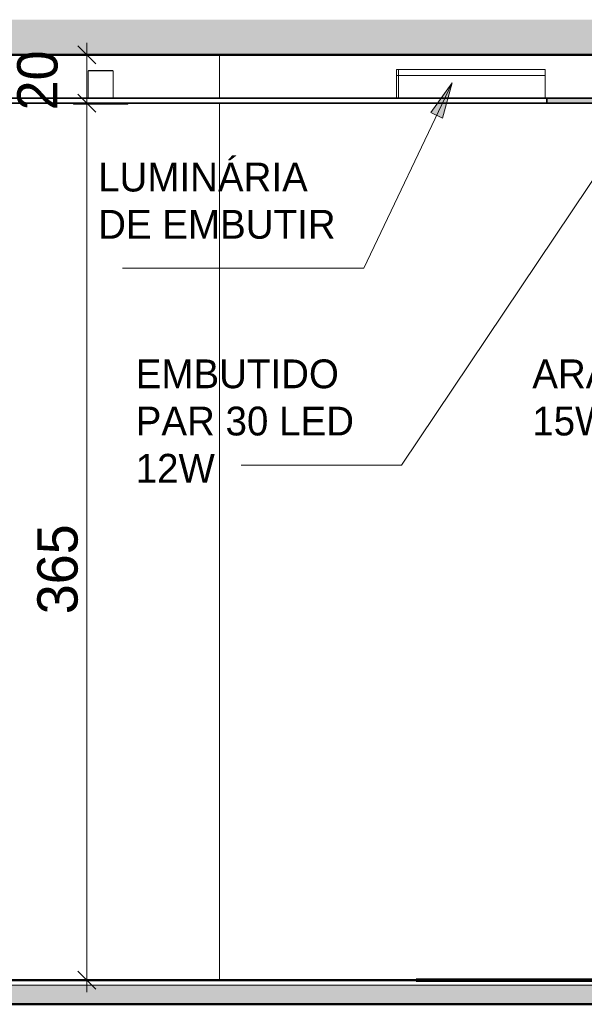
# Model space of a CAD drawing. Header units: metres. Extents: x -31 to 96, y -24 to 31.
# Tile 143 of 155: x 37.06 to 39.41, y -0.1 to 4. Entities that reach past the tile are written whole.
import ezdxf

# ---------------------------------------------------------------- set-up
doc = ezdxf.new("R2010")
doc.units = ezdxf.units.M
doc.linetypes.add('IMPORT-HIDDEN _4_', pattern=[0.005, 0.003333, -0.001667])
doc.layers.get('DEFPOINTS').update_dxf_attribs({"lineweight": 18})
for name, color, linetype, lineweight in [('A-ANNO-DIMS', 211, 'Continuous', 9), ('A-ANNO-DIMS-50', 211, 'Continuous', 9), ('A-CLNG', 13, 'Continuous', 18), ('A-CLNG-PATT', 13, 'Continuous', 18), ('A-FLOR', 192, 'Continuous', 18), ('A-FLOR-MCUT', 51, 'Continuous', 18), ('A-FLOR-PATT', 8, 'Continuous', 50), ('A-WALL', 113, 'Continuous', 18), ('ARQ-ALV-MEDIA', 7, 'Continuous', 18), ('ARQ-PISO-DESN', 7, 'Continuous', 18), ('ARQ-PROJECAO', 7, 'IMPORT-HIDDEN _4_', 18), ('E-LITE-EQPM', 33, 'Continuous', 18), ('ESQUADRIAS', 250, 'Continuous', 35), ('G-ANNO-TEXT', 231, 'Continuous', 9), ('MOBILIARIO', 10, 'Continuous', 25), ('PAREDES', 50, 'Continuous', 70), ('Projeto da acquasoft Caldas NovasMOD_dwg', 8, 'Continuous', 18)]:
    doc.layers.add(name, color=color, linetype=linetype, lineweight=lineweight)
doc.styles.add('Century Gothic_4', font='GOTHIC.TTF', dxfattribs={"height": 0.167663})
doc.styles.add('Century Gothic_5', font='GOTHIC.TTF', dxfattribs={"height": 0.119759})
doc.dimstyles.new('_Cotas_detalhamento_3_5_mm_8', dxfattribs={"dimscale": 0.3048, "dimtxt": 0.175, "dimasz": 0.246063, "dimexe": 0.164042, "dimexo": 0.492126, "dimgap": 0.246063, "dimtad": 1, "dimdec": 0, "dimlfac": 100, "dimzin": 0, "dimdsep": 46, "dimtxsty": 'Century Gothic_4', "dimblk1": 'OBLIQUE', "dimblk2": 'OBLIQUE', "dimsah": 1, "dimcen": 0.09, "dimdle": 0.164042, "dimazin": 0, "dimtfac": 1, "dimtdec": 4, "dimtix": 1, "dimtmove": 2, "dimatfit": 3, "dimfxl": 1, "dimtvp": 1, "dimtolj": 1, "dimtzin": 0, "dimarcsym": 2})
doc.dimstyles.new('_Cotas_detalhamento_3_5_mm_9', dxfattribs={"dimscale": 0.3048, "dimtxt": 0.175, "dimasz": 0.246063, "dimexe": 0.164042, "dimexo": 0.492126, "dimgap": 0.246063, "dimtad": 1, "dimdec": 0, "dimlfac": 100, "dimzin": 0, "dimdsep": 46, "dimtxsty": 'Century Gothic_4', "dimblk1": 'OBLIQUE', "dimblk2": 'OBLIQUE', "dimsah": 1, "dimcen": 0.09, "dimdle": 0.164042, "dimazin": 0, "dimtfac": 1, "dimtdec": 4, "dimtix": 1, "dimtmove": 0, "dimatfit": 3, "dimfxl": 1, "dimtvp": 1, "dimtolj": 1, "dimtzin": 0, "dimarcsym": 2})

# ---------------------------------------------------------------- blocks, each defined once
blk = doc.blocks.new('Projeto da acquasoft Caldas NovasMOD_dwg_CAD-ABI-1411847-LUMINOTECNICO-CORTE 1')
at = {"layer": 'MOBILIARIO'}
for p, q in [((-11.9846, 0), (-12.3212, 0)), ((-12.3212, 0), (-12.3066, 0)), ((-11.9826, 0), (-12.2912, 0)), ((-12.2912, 0), (-12.2854, 0)), ((-12.2642, 0), (-12.2854, 0)), ((-11.8482, 0), (-12.1664, 0)), ((-12.0874, 0), (-12.1086, 0)), ((-11.946, 0), (-11.9846, 0)), ((-11.9672, 0), (-11.9826, 0)), ((-11.946, 0), (-11.9248, 0)), ((-11.7692, 0), (-11.748, 0))]:
    blk.add_line(p, q, dxfattribs=at)
at = {"layer": 'MOBILIARIO', "flags": 128}
for points in [[(-12.0143, 0), (-12.2854, 0), (-12.3066, 0), (-12.0355, 0)], [(-11.6961, 0), (-11.9672, 0), (-11.946, 0), (-11.6749, 0), (-12.0355, 0)]]:
    blk.add_lwpolyline(points, dxfattribs=at)
blk = doc.blocks.new('Projeto da acquasoft Caldas NovasMOD_dwg_CAD-ABI-1411846-LUMINOTECNICO-CORTE 1')
at = {"layer": 'MOBILIARIO'}
for p, q in [((-11.9846, 0), (-12.3212, 0)), ((-12.3212, 0), (-12.3066, 0)), ((-11.9826, 0), (-12.2912, 0)), ((-12.2912, 0), (-12.2854, 0)), ((-12.2642, 0), (-12.2854, 0)), ((-11.8482, 0), (-12.1664, 0)), ((-12.0874, 0), (-12.1086, 0)), ((-11.946, 0), (-11.9846, 0)), ((-11.9672, 0), (-11.9826, 0)), ((-11.946, 0), (-11.9248, 0)), ((-11.7692, 0), (-11.748, 0))]:
    blk.add_line(p, q, dxfattribs=at)
at = {"layer": 'MOBILIARIO', "flags": 128}
for points in [[(-12.0143, 0), (-12.2854, 0), (-12.3066, 0), (-12.0355, 0)], [(-11.6961, 0), (-11.9672, 0), (-11.946, 0), (-11.6749, 0), (-12.0355, 0)]]:
    blk.add_lwpolyline(points, dxfattribs=at)
blk = doc.blocks.new('Projeto da acquasoft Caldas NovasMOD_dwg_CAD-ABI-V52-LUMINOTECNICO-CORTE 1')
at = {"layer": 'MOBILIARIO'}
for p, q in [((-11.3755, 0), (-11.3968, 0)), ((-10.9784, 0), (-11.2966, 0)), ((-11.1988, 0), (-11.22, 0)), ((-11.1602, 0), (-11.1988, 0)), ((-11.1621, 0), (-11.1776, 0)), ((-10.8535, 0), (-11.1621, 0)), ((-10.8236, 0), (-11.1602, 0)), ((-11.0573, 0), (-11.0361, 0)), ((-10.8806, 0), (-10.8594, 0)), ((-10.8594, 0), (-10.8535, 0)), ((-10.8381, 0), (-10.8236, 0))]:
    blk.add_line(p, q, dxfattribs=at)
at = {"layer": 'MOBILIARIO', "flags": 128}
for points in [[(-11.1304, 0), (-10.8594, 0), (-10.8381, 0), (-11.1092, 0), (-11.4699, 0)], [(-11.4486, 0), (-11.1776, 0), (-11.1988, 0), (-11.4699, 0)]]:
    blk.add_lwpolyline(points, dxfattribs=at)
blk = doc.blocks.new('Projeto da acquasoft Caldas NovasMOD_dwg_CAD-ABI-V53-LUMINOTECNICO-CORTE 1')
at = {"layer": 'MOBILIARIO'}
for p, q in [((-11.3755, 0), (-11.3968, 0)), ((-10.9784, 0), (-11.2966, 0)), ((-11.1988, 0), (-11.22, 0)), ((-11.1602, 0), (-11.1988, 0)), ((-11.1621, 0), (-11.1776, 0)), ((-10.8535, 0), (-11.1621, 0)), ((-10.8236, 0), (-11.1602, 0)), ((-11.0573, 0), (-11.0361, 0)), ((-10.8806, 0), (-10.8594, 0)), ((-10.8594, 0), (-10.8535, 0)), ((-10.8381, 0), (-10.8236, 0))]:
    blk.add_line(p, q, dxfattribs=at)
at = {"layer": 'MOBILIARIO', "flags": 128}
for points in [[(-11.1304, 0), (-10.8594, 0), (-10.8381, 0), (-11.1092, 0), (-11.4699, 0)], [(-11.4486, 0), (-11.1776, 0), (-11.1988, 0), (-11.4699, 0)]]:
    blk.add_lwpolyline(points, dxfattribs=at)
blk = doc.blocks.new('Projeto da acquasoft Caldas NovasMOD_dwg-1411832-LUMINOTECNICO-CORTE 1')
at = {"layer": 'ARQ-ALV-MEDIA'}
for p, q in [((1.2787, 0), (-12.5213, 0)), ((-1.1713, 0), (-2.7877, 0)), ((-2.7877, 0), (-1.1713, 0))]:
    blk.add_line(p, q, dxfattribs=at)
at = {"layer": 'ARQ-PISO-DESN'}
for p, q in [((-6.1713, 0), (-1.1713, 0)), ((-13.3582, 0), (2.1963, 0))]:
    blk.add_line(p, q, dxfattribs=at)
at = {"layer": 'ARQ-PROJECAO'}
for p, q in [((-6.1713, 0), (-1.1713, 0)), ((-13.2713, 0), (2.1963, 0))]:
    blk.add_line(p, q, dxfattribs=at)
at = {"layer": 'DEFPOINTS'}
blk.add_line((1.4287, 0), (-12.6713, 0), dxfattribs=at)
at = {"layer": 'ESQUADRIAS'}
for p in [(-3.7877, 0), (-1.1713, 0), (-2.8177, 0)]:
    blk.add_line(p, (-2.7877, 0), dxfattribs=at)
at = {"layer": 'ESQUADRIAS', "flags": 128}
blk.add_lwpolyline([(-1.1713, 0), (-2.7877, 0), (-2.8177, 0)], dxfattribs=at)
at = {"layer": 'MOBILIARIO', "flags": 128}
blk.add_lwpolyline([(-1.9679, 0), (-2.5336, 0), (-1.9679, 0), (-1.4022, 0)], close=True, dxfattribs=at)
blk.add_lwpolyline([(-1.9679, 0), (-2.5336, 0), (-1.9679, 0), (-1.4022, 0)], close=True, dxfattribs=at)
blk.add_lwpolyline([(-1.9679, 0), (-2.5336, 0), (-1.9679, 0), (-1.4022, 0)], close=True, dxfattribs=at)
blk.add_lwpolyline([(-1.9679, 0), (-2.5336, 0), (-1.9679, 0), (-1.4022, 0)], close=True, dxfattribs=at)
blk.add_lwpolyline([(-1.9679, 0), (-2.5336, 0), (-1.9679, 0), (-1.4022, 0)], close=True, dxfattribs=at)
blk.add_lwpolyline([(-1.9679, 0), (-2.5336, 0), (-1.9679, 0), (-1.4022, 0)], close=True, dxfattribs=at)
blk.add_lwpolyline([(-1.9679, 0), (-2.5336, 0), (-1.9679, 0), (-1.4022, 0)], close=True, dxfattribs=at)
at = {"layer": 'PAREDES'}
for p, q in [((-1.1713, 0), (-0.1713, 0)), ((-0.1713, 0), (-1.1713, 0)), ((-0.4713, 0), (-1.1713, 0)), ((-1.1713, 0), (-0.4713, 0)), ((-1.0213, 0), (-0.3213, 0)), ((-0.3213, 0), (-1.0213, 0))]:
    blk.add_line(p, q, dxfattribs=at)
for name in ['Projeto da acquasoft Caldas NovasMOD_dwg_CAD-ABI-1411847-LUMINOTECNICO-CORTE 1', 'Projeto da acquasoft Caldas NovasMOD_dwg_CAD-ABI-1411846-LUMINOTECNICO-CORTE 1', 'Projeto da acquasoft Caldas NovasMOD_dwg_CAD-ABI-1411846-LUMINOTECNICO-CORTE 1', 'Projeto da acquasoft Caldas NovasMOD_dwg_CAD-ABI-1411847-LUMINOTECNICO-CORTE 1', 'Projeto da acquasoft Caldas NovasMOD_dwg_CAD-ABI-1411847-LUMINOTECNICO-CORTE 1', 'Projeto da acquasoft Caldas NovasMOD_dwg_CAD-ABI-1411846-LUMINOTECNICO-CORTE 1', 'Projeto da acquasoft Caldas NovasMOD_dwg_CAD-ABI-1411847-LUMINOTECNICO-CORTE 1', 'Projeto da acquasoft Caldas NovasMOD_dwg_CAD-ABI-1411846-LUMINOTECNICO-CORTE 1', 'Projeto da acquasoft Caldas NovasMOD_dwg_CAD-ABI-1411847-LUMINOTECNICO-CORTE 1', 'Projeto da acquasoft Caldas NovasMOD_dwg_CAD-ABI-1411846-LUMINOTECNICO-CORTE 1', 'Projeto da acquasoft Caldas NovasMOD_dwg_CAD-ABI-1411847-LUMINOTECNICO-CORTE 1', 'Projeto da acquasoft Caldas NovasMOD_dwg_CAD-ABI-1411846-LUMINOTECNICO-CORTE 1', 'Projeto da acquasoft Caldas NovasMOD_dwg_CAD-ABI-1411847-LUMINOTECNICO-CORTE 1', 'Projeto da acquasoft Caldas NovasMOD_dwg_CAD-ABI-1411846-LUMINOTECNICO-CORTE 1', 'Projeto da acquasoft Caldas NovasMOD_dwg_CAD-ABI-V52-LUMINOTECNICO-CORTE 1', 'Projeto da acquasoft Caldas NovasMOD_dwg_CAD-ABI-V53-LUMINOTECNICO-CORTE 1', 'Projeto da acquasoft Caldas NovasMOD_dwg_CAD-ABI-V52-LUMINOTECNICO-CORTE 1', 'Projeto da acquasoft Caldas NovasMOD_dwg_CAD-ABI-V53-LUMINOTECNICO-CORTE 1', 'Projeto da acquasoft Caldas NovasMOD_dwg_CAD-ABI-V53-LUMINOTECNICO-CORTE 1', 'Projeto da acquasoft Caldas NovasMOD_dwg_CAD-ABI-V52-LUMINOTECNICO-CORTE 1', 'Projeto da acquasoft Caldas NovasMOD_dwg_CAD-ABI-V53-LUMINOTECNICO-CORTE 1', 'Projeto da acquasoft Caldas NovasMOD_dwg_CAD-ABI-V52-LUMINOTECNICO-CORTE 1', 'Projeto da acquasoft Caldas NovasMOD_dwg_CAD-ABI-V53-LUMINOTECNICO-CORTE 1', 'Projeto da acquasoft Caldas NovasMOD_dwg_CAD-ABI-V52-LUMINOTECNICO-CORTE 1', 'Projeto da acquasoft Caldas NovasMOD_dwg_CAD-ABI-V53-LUMINOTECNICO-CORTE 1', 'Projeto da acquasoft Caldas NovasMOD_dwg_CAD-ABI-V52-LUMINOTECNICO-CORTE 1', 'Projeto da acquasoft Caldas NovasMOD_dwg_CAD-ABI-V53-LUMINOTECNICO-CORTE 1', 'Projeto da acquasoft Caldas NovasMOD_dwg_CAD-ABI-V52-LUMINOTECNICO-CORTE 1']:
    blk.add_blockref(name, (9.6045, 0))
blk = doc.blocks.new('Luminária comercial - Parabólica quadrada - 0600x0600 mm_2 Lâmpadas_ - 120V-819818-LUMINOTECNICO-CORTE 1')
at = {"layer": 'E-LITE-EQPM'}
for p, q in [((-1.2523, 3.7897), (-1.2443, 3.7897)), ((-1.2523, 3.7643), (-1.2523, 3.7897)), ((-1.2523, 3.7643), (-1.2443, 3.7643)), ((-1.2523, 3.67), (-1.2523, 3.7643)), ((-1.2443, 3.7643), (-1.2523, 3.7643))]:
    blk.add_line(p, q, dxfattribs=at)
blk = doc.blocks.new('Luminária comercial - Parabólica quadrada - 0600x0600 mm_2 Lâmpadas_ - 120V-V68-LUMINOTECNICO-CORTE 1')
at = {"layer": 'E-LITE-EQPM'}
for p, q in [((-1.2443, 3.7897), (-0.6347, 3.7897)), ((-1.2443, 3.7643), (-1.2443, 3.7897)), ((-0.6347, 3.7897), (-0.6347, 3.7643)), ((-1.2443, 3.7643), (-0.6347, 3.7643)), ((-1.2443, 3.67), (-1.2443, 3.7643)), ((-0.6347, 3.7643), (-1.2443, 3.7643)), ((-0.6347, 3.7643), (-0.6347, 3.67))]:
    blk.add_line(p, q, dxfattribs=at)
blk = doc.blocks.new('Iluminação embutida - Simples - 160 x 160 x 136mm-V70-LUMINOTECNICO-CORTE 1')
at = {"layer": 'E-LITE-EQPM'}
for p, q in [((-3.4248, 3.784), (-3.4248, 3.67)), ((-3.4248, 3.784), (-3.336, 3.784)), ((-3.4228, 3.786), (-3.4228, 3.784)), ((-3.4228, 3.786), (-3.3374, 3.786)), ((-3.3374, 3.786), (-3.3228, 3.786)), ((-3.336, 3.784), (-3.3208, 3.784)), ((-3.3228, 3.784), (-3.3228, 3.786)), ((-3.3208, 3.67), (-3.3208, 3.784)), ((-3.4859, 3.645), (-3.4859, 3.65)), ((-3.3728, 3.645), (-3.3728, 3.65)), ((-3.2596, 3.65), (-3.2596, 3.645)), ((-3.3728, 3.645), (-3.4859, 3.645)), ((-3.2596, 3.645), (-3.3728, 3.645))]:
    blk.add_line(p, q, dxfattribs=at)
blk = doc.blocks.new('DIMBLOCK261-LUMINOTECNICO-CORTE 1')
at = {"layer": 'A-ANNO-DIMS-50', "lineweight": 18}
for p, q in [((37.338, 3.65), (37.3005, 3.6875)), ((37.338, 3.65), (37.3755, 3.6125)), ((37.338, 0), (37.3005, 0.0375)), ((37.338, 0), (37.3755, -0.0375))]:
    blk.add_line(p, q, dxfattribs=at)
at = {"layer": 'A-ANNO-DIMS-50'}
for p, q in [((37.338, 3.7), (37.338, -0.05)), ((37.4812, 3.65), (37.288, 3.65)), ((37.338, 3.65), (37.4812, 3.65)), ((37.241, 0), (37.388, 0)), ((37.338, 0), (37.241, 0))]:
    blk.add_line(p, q, dxfattribs=at)
at = {"layer": 'A-ANNO-DIMS-50', "color": 0, "insert": (37.1318, 1.523), "char_height": 0.16766, "width": 0.47, "attachment_point": 1, "rotation": 90, "line_spacing_factor": 0.984117, "style": 'Century Gothic_4'}
blk.add_mtext('365', dxfattribs=at)
blk = doc.blocks.new('_Oblique')
at = {"color": 0, "linetype": 'ByBlock', "lineweight": -2}
blk.add_line((-0.5, -0.5), (0.5, 0.5), dxfattribs=at)
blk = doc.blocks.new('DIMBLOCK262-LUMINOTECNICO-CORTE 1')
at = {"layer": 'A-ANNO-DIMS-50'}
for p, q in [((37.338, 3.6), (37.338, 3.9)), ((37.435, 3.85), (37.288, 3.85)), ((37.338, 3.85), (37.435, 3.85)), ((37.435, 3.65), (37.288, 3.65)), ((37.338, 3.65), (37.435, 3.65))]:
    blk.add_line(p, q, dxfattribs=at)
at = {"layer": 'A-ANNO-DIMS-50', "lineweight": 18}
for p, q in [((37.338, 3.85), (37.3005, 3.8875)), ((37.338, 3.85), (37.3755, 3.8125)), ((37.338, 3.65), (37.3005, 3.6875)), ((37.338, 3.65), (37.3755, 3.6125))]:
    blk.add_line(p, q, dxfattribs=at)
at = {"layer": 'A-ANNO-DIMS-50', "color": 0, "insert": (37.0481, 3.6194), "char_height": 0.16766, "width": 0.313333, "attachment_point": 1, "rotation": 90, "line_spacing_factor": 0.984117, "style": 'Century Gothic_4'}
blk.add_mtext('20', dxfattribs=at)

msp = doc.modelspace()

# ---------------------------------------------------------------- hatches: boundary and pattern name
at = {"layer": 'A-CLNG-PATT'}
h = msp.add_hatch(color=256, dxfattribs=at)
h.paths.add_polyline_path([(28.564, 3.65), (29.2516, 3.65), (29.2513, 3.67), (28.564, 3.67)], flags=0)
h.paths.add_polyline_path([(39.8875, 3.65), (39.964, 3.65), (39.964, 3.67), (39.2516, 3.67), (39.2516, 3.65), (39.814, 3.65)], flags=0)
at = {"layer": 'A-FLOR-PATT', "lineweight": 18}
for points in [[(41.714, 3.85), (41.714, 3.9967), (26.614, 3.9967), (26.614, 3.85), (41.6876, 3.85)], [(41.1027, -0.1), (41.164, -0.1), (41.164, -0.02), (27.364, -0.02), (27.364, -0.1), (40.9196, -0.1)]]:
    msp.add_hatch(color=256, dxfattribs=at).paths.add_polyline_path(points, flags=0)
at = {"layer": 'G-ANNO-TEXT'}
msp.add_hatch(color=20, dxfattribs=at).paths.add_polyline_path([(38.8572, 3.7343), (38.769, 3.6101), (38.8167, 3.5874)], flags=0)

# ---------------------------------------------------------------- linework, layer by layer
at = {"layer": 'A-CLNG', "lineweight": 35}
for p, q in [((39.964, 3.67), (28.564, 3.67)), ((28.564, 3.65), (39.964, 3.65)), ((39.2516, 3.67), (39.2516, 3.65))]:
    msp.add_line(p, q, dxfattribs=at)
at = {"layer": 'A-FLOR', "lineweight": 50}
for p, q in [((26.614, 3.85), (41.714, 3.85)), ((41.164, 0), (27.364, 0)), ((27.364, -0.1), (41.164, -0.1))]:
    msp.add_line(p, q, dxfattribs=at)
at = {"layer": 'A-FLOR-MCUT'}
msp.add_line((41.164, -0.02), (27.364, -0.02), dxfattribs=at)
at = {"layer": 'A-WALL'}
for p, q in [((37.8896, 3.67), (37.8896, 3.85)), ((37.8896, 0), (37.8896, 3.65))]:
    msp.add_line(p, q, dxfattribs=at)
at = {"layer": 'G-ANNO-TEXT', "color": 20}
for p, q in [((38.8572, 3.7343), (38.4906, 2.9625)), ((38.8572, 3.7343), (38.769, 3.6101)), ((38.8167, 3.5874), (38.8572, 3.7343)), ((39.6536, 3.6454), (38.6468, 2.1439)), ((38.769, 3.6101), (38.8167, 3.5874)), ((38.4906, 2.9625), (37.4865, 2.9625)), ((38.6468, 2.1439), (37.9802, 2.1439))]:
    msp.add_line(p, q, dxfattribs=at)

# ---------------------------------------------------------------- block references
at = {"layer": 'E-LITE-EQPM'}
for name, p in [('Iluminação embutida - Simples - 160 x 160 x 136mm-V70-LUMINOTECNICO-CORTE 1', (40.7681, 0)), ('Luminária comercial - Parabólica quadrada - 0600x0600 mm_2 Lâmpadas_ - 120V-819818-LUMINOTECNICO-CORTE 1', (39.8786, 0)), ('Luminária comercial - Parabólica quadrada - 0600x0600 mm_2 Lâmpadas_ - 120V-V68-LUMINOTECNICO-CORTE 1', (39.8786, 0))]:
    msp.add_blockref(name, p, dxfattribs=at)
at = {"layer": 'Projeto da acquasoft Caldas NovasMOD_dwg', "color": 7}
msp.add_blockref('Projeto da acquasoft Caldas NovasMOD_dwg-1411832-LUMINOTECNICO-CORTE 1', (39.8786, 0), dxfattribs=at)

# ---------------------------------------------------------------- texts
at = {"layer": 'G-ANNO-TEXT', "color": 1, "attachment_point": 1, "line_spacing_factor": 0.984117, "style": 'Century Gothic_5'}
for s, insert, char_height, width in [('LUMINÁRIA\\PDE EMBUTIR\\P', (37.3849, 3.4017), 0.11976, 1.083), ('EMBUTIDO\\PPAR 30 LED\\P12W', (37.5411, 2.5831), 0.11976, 1.053), ('ARANDELA  LED\\P15W', (39.1909, 2.5831), 0.119759, 1.4985)]:
    msp.add_mtext(s, dxfattribs=dict(at, insert=insert, char_height=char_height, width=width))

# ---------------------------------------------------------------- dimensions: what is measured, and where the dimension line sits
at = {"layer": 'A-ANNO-DIMS'}
dim = msp.add_linear_dim(base=(37.338, 3.85), p1=(37.285, 3.65), p2=(37.285, 3.85), angle=90, dimstyle='_Cotas_detalhamento_3_5_mm_9', override={"dimpost": '<>', "dimfxl": 0.2}, dxfattribs=at)
dim.commit()
dim.dimension.update_dxf_attribs({"geometry": 'DIMBLOCK262-LUMINOTECNICO-CORTE 1', "text_midpoint": (37.175, 3.75)})
dim = msp.add_linear_dim(base=(37.338, 0), p1=(37.3312, 3.65), p2=(37.391, 0), angle=90, dimstyle='_Cotas_detalhamento_3_5_mm_8', override={"dimpost": '<>', "dimfxl": 3.650491}, dxfattribs=at)
dim.commit()
dim.dimension.update_dxf_attribs({"geometry": 'DIMBLOCK261-LUMINOTECNICO-CORTE 1', "text_midpoint": (37.2436, 1.758), "dimtype": 160, "text_rotation": 90})

doc.saveas('drawing.dxf')
